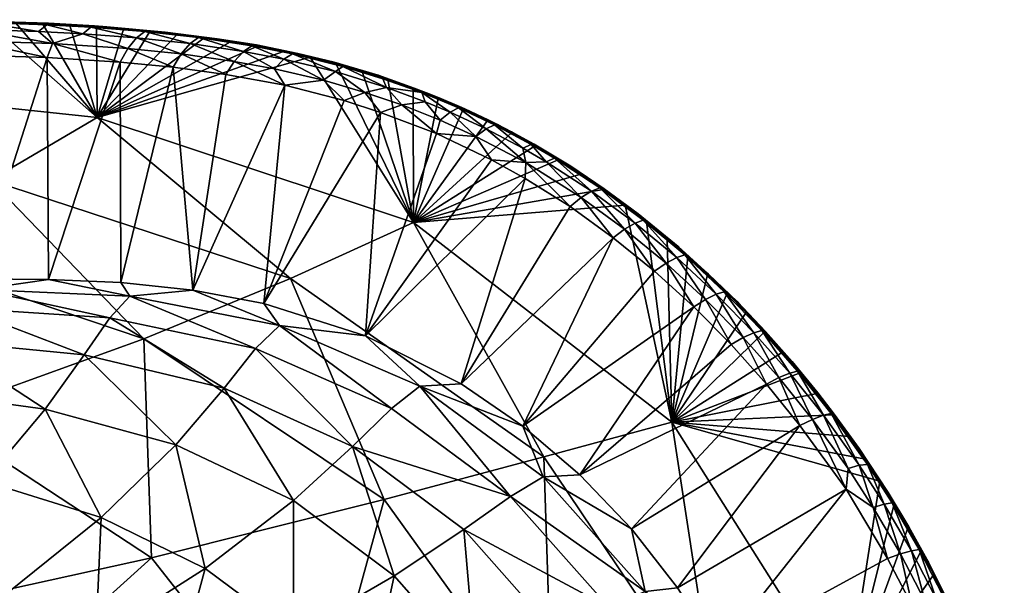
# Model space of a CAD drawing. Header units: inches. Extents: x 0 to 20, y -6.9 to 6.9.
# Tile 8 of 8: x 12.9 to 19.7, y 3 to 6.9. Entities that reach past the tile are written whole.
import ezdxf

# ---------------------------------------------------------------- set-up
doc = ezdxf.new("R2010")
doc.units = ezdxf.units.IN
doc.layers.get('0').update_dxf_attribs({"true_color": 0xc2ced6})

msp = doc.modelspace()

# ---------------------------------------------------------------- meshes
mesh = msp.add_polyface()
corners = [(11.2461, 6.4501, 7.1974), (13.4639, 6.2146, 7.194), (12.7232, 5.7814, 5.5118), (13.6456, 6.8262, 10.6694), (13.4596, 6.8401, 10.6693), (13.2734, 6.8515, 10.6694), (13.0877, 6.8608, 10.6696), (12.9007, 6.8681, 10.6693), (12.7143, 6.874, 10.67), (12.6221, 6.8235, 10.9554), (12.6752, 6.8714, 10.8739), (12.092, 6.8812, 10.8741), (12.5684, 6.7459, 11.0089), (12.0247, 6.8327, 10.9552), (13.0581, 6.8099, 10.9555), (13.1152, 6.8565, 10.874), (13.1535, 6.7277, 11.0089), (13.3644, 6.7938, 10.9554), (13.4199, 6.8395, 10.8737), (12.5051, 6.885, 10.7758), (12.2837, 6.8897, 10.8248), (12.8914, 6.8746, 10.7749), (13.1271, 6.8673, 10.821), (13.4448, 6.8483, 10.8243), (13.531, 6.8423, 10.7866), (13.1165, 6.6307, 11.0236), (11.9655, 6.7543, 11.0087), (12.5223, 6.6485, 11.0236), (13.6762, 6.6925, 11.0087), (13.6233, 6.5982, 11.0236), (13.1276, 5.0954, 11.0236), (12.6267, 5.0992, 11.0236), (12.4261, 6.8804, 10.6696), (11.991, 6.8916, 10.7772), (13.7354, 6.7663, 10.9551)]
mesh.append_faces([[corners[k] for k in face] for face in [(8, 6, 7)]], dxfattribs={"vtx0": -1})
mesh.append_faces([[corners[k] for k in face] for face in [(3, 1, 4), (4, 1, 5), (6, 1, 7), (7, 1, 8), (22, 6, 21), (19, 32, 33), (5, 24, 4)]], dxfattribs={"vtx0": -1, "vtx1": -1})
mesh.append_faces([[corners[k] for k in face] for face in [(0, 1, 2), (9, 10, 11), (12, 9, 13), (14, 15, 10), (16, 14, 9), (17, 18, 15), (16, 17, 14), (10, 19, 20), (15, 18, 22), (22, 10, 15), (10, 20, 11), (16, 12, 25), (12, 26, 27), (28, 16, 29), (14, 10, 9), (16, 9, 12), (17, 15, 14), (34, 18, 17), (28, 17, 16), (18, 23, 22), (6, 8, 21), (1, 0, 8)]], dxfattribs={"vtx0": -1, "vtx1": -1, "vtx2": -1})
mesh.append_faces([[corners[k] for k in face] for face in [(23, 24, 22), (5, 22, 24), (19, 8, 32), (12, 27, 25), (16, 25, 29), (20, 19, 33), (22, 5, 6)]], dxfattribs={"vtx0": -1, "vtx2": -1})
mesh.append_faces([[corners[k] for k in face] for face in [(6, 5, 1), (21, 19, 10), (22, 21, 10), (29, 25, 30), (25, 27, 31), (19, 21, 8)]], dxfattribs={"vtx1": -1, "vtx2": -1})
mesh = msp.add_polyface()
corners = [(13.8285, 6.8104, 10.6728), (13.4639, 6.2146, 7.194), (13.6456, 6.8262, 10.6694), (14.7535, 6.6718, 10.6694), (14.5716, 6.7077, 10.6703), (14.3866, 6.7391, 10.6694), (14.2044, 6.7668, 10.6737), (14.0169, 6.7897, 10.6694), (14.9375, 6.6315, 10.6741), (13.7354, 6.7663, 10.9551), (13.792, 6.8103, 10.8733), (13.4199, 6.8395, 10.8737), (13.6762, 6.6925, 11.0087), (13.3644, 6.7938, 10.9554), (14.1058, 6.7266, 10.9547), (14.1632, 6.7686, 10.8729), (14.0447, 6.655, 11.0085), (14.4747, 6.6718, 10.9542), (14.5326, 6.7115, 10.8725), (14.4117, 6.6029, 11.0081), (13.531, 6.8423, 10.7866), (13.4448, 6.8483, 10.8243), (13.9346, 6.8057, 10.7729), (14.2934, 6.7604, 10.7688), (14.5662, 6.7171, 10.8181), (14.3531, 6.5132, 11.0236), (14.6908, 6.5519, 11.0078), (14.7619, 6.4381, 11.0236), (13.9891, 6.5628, 11.0236), (14.1241, 5.0214, 11.0236), (13.6233, 6.5982, 11.0236), (13.6268, 5.0737, 11.0236), (14.7588, 6.6765, 10.7549), (14.7543, 6.6186, 10.9539), (13.4596, 6.8401, 10.6693)]
mesh.append_faces([[corners[k] for k in face] for face in [(0, 1, 2), (3, 1, 4), (6, 1, 7), (5, 1, 6), (24, 4, 23)]], dxfattribs={"vtx0": -1, "vtx1": -1})
mesh.append_faces([[corners[k] for k in face] for face in [(9, 10, 11), (12, 9, 13), (14, 15, 10), (16, 14, 9), (17, 18, 15), (19, 17, 14), (10, 20, 21), (21, 11, 10), (22, 10, 15), (18, 24, 15), (19, 16, 25), (26, 19, 27), (16, 12, 28), (0, 22, 6), (14, 10, 9), (16, 9, 12), (17, 15, 14), (19, 14, 16), (33, 18, 17), (26, 17, 19), (4, 6, 23)]], dxfattribs={"vtx0": -1, "vtx1": -1, "vtx2": -1})
mesh.append_faces([[corners[k] for k in face] for face in [(1, 5, 4), (1, 0, 7), (1, 3, 8), (29, 25, 28), (4, 24, 32), (16, 28, 25), (19, 25, 27), (12, 30, 28)]], dxfattribs={"vtx0": -1, "vtx2": -1})
mesh.append_faces([[corners[k] for k in face] for face in [(5, 6, 4)]], dxfattribs={"vtx1": -1})
mesh.append_faces([[corners[k] for k in face] for face in [(22, 20, 10), (23, 22, 15), (24, 23, 15), (28, 30, 31), (20, 22, 0), (22, 23, 6), (0, 2, 20), (2, 34, 20)]], dxfattribs={"vtx1": -1, "vtx2": -1})
mesh.append_faces([[corners[k] for k in face] for face in [(6, 7, 0)]], dxfattribs={"vtx2": -1})
mesh = msp.add_polyface()
corners = [(15.1164, 6.585, 10.6694), (15.6522, 5.4895, 7.1909), (14.9375, 6.6315, 10.6741), (15.6492, 6.4144, 10.6694), (15.4734, 6.4768, 10.6694), (14.7543, 6.6186, 10.9539), (14.8155, 6.6561, 10.8715), (14.5326, 6.7115, 10.8725), (14.6908, 6.5519, 11.0078), (14.4747, 6.6718, 10.9542), (15.1131, 6.5322, 10.9531), (15.1639, 6.5689, 10.8723), (15.0296, 6.4726, 11.0076), (15.4642, 6.4237, 10.9526), (15.4398, 6.4837, 10.8714), (15.3142, 6.3891, 11.0074), (15.7084, 6.3885, 10.8702), (15.5716, 6.3017, 11.0071), (15.7332, 6.3233, 10.9525), (14.8507, 6.6585, 10.8245), (15.1035, 6.5976, 10.8138), (14.7588, 6.6765, 10.7549), (15.7413, 6.3868, 10.8242), (15.4064, 6.5088, 10.8153), (14.5662, 6.7171, 10.8181), (14.7619, 6.4381, 11.0236), (15.4224, 6.2508, 11.0236), (15.1713, 6.3317, 11.0236), (14.7535, 6.6718, 10.6694), (14.5716, 6.7077, 10.6703), (15.656, 6.4185, 10.7559), (15.2957, 6.5337, 10.6694), (15.8111, 6.1036, 11.0236), (13.4639, 6.2146, 7.194)]
mesh.append_faces([[corners[k] for k in face] for face in [(0, 1, 2), (3, 1, 4), (24, 19, 21), (23, 22, 30), (30, 4, 23)]], dxfattribs={"vtx0": -1, "vtx1": -1})
mesh.append_faces([[corners[k] for k in face] for face in [(5, 6, 7), (8, 5, 9), (10, 11, 6), (12, 10, 5), (13, 14, 11), (15, 13, 10), (13, 16, 14), (17, 18, 13), (22, 23, 16), (20, 19, 11), (19, 24, 6), (12, 8, 25), (17, 15, 26), (15, 12, 27), (10, 6, 5), (12, 5, 8), (13, 11, 10), (15, 10, 12), (17, 13, 15), (23, 14, 16), (19, 6, 11), (24, 7, 6), (23, 11, 14), (1, 33, 2)]], dxfattribs={"vtx0": -1, "vtx1": -1, "vtx2": -1})
mesh.append_faces([[corners[k] for k in face] for face in [(19, 20, 21), (21, 28, 29), (30, 3, 4), (11, 23, 20), (12, 25, 27), (15, 27, 26), (17, 26, 32), (31, 20, 23)]], dxfattribs={"vtx0": -1, "vtx2": -1})
mesh.append_faces([[corners[k] for k in face] for face in [(21, 20, 2), (31, 0, 20), (4, 31, 23), (31, 4, 1), (0, 31, 1), (0, 2, 20), (2, 28, 21)]], dxfattribs={"vtx1": -1, "vtx2": -1})
mesh = msp.add_polyface()
corners = [(14.8016, 5.1017, 5.5118), (12.7232, 5.7814, 5.5118), (13.4639, 6.2146, 7.194), (15.6522, 5.4895, 7.1909), (13.7853, 4.685, 3.9512), (11.8496, 5.3358, 3.9562), (15.4479, 3.5718, 3.9473), (13.839, 3.1698, 2.1521), (12.3303, 4.1589, 2.1608), (12.1816, 5.0986, 11.0236), (12.6267, 5.0992, 11.0236), (12.5223, 6.6485, 11.0236), (13.9891, 6.5628, 11.0236), (13.6268, 5.0737, 11.0236), (14.1241, 5.0214, 11.0236), (13.1276, 5.0954, 11.0236), (13.6233, 6.5982, 11.0236), (13.1165, 6.6307, 11.0236), (14.6155, 4.9288, 11.0236), (14.7619, 6.4381, 11.0236), (14.3531, 6.5132, 11.0236), (15.4224, 6.2508, 11.0236), (15.1713, 6.3317, 11.0236), (15.3202, 4.7048, 11.0236), (12.5304, 4.8954, 9.3696), (12.6469, 5.0262, 10.3068), (11.6038, 5.0278, 10.3059), (13.5512, 4.8297, 9.3387), (13.6902, 4.9789, 10.2787), (13.3744, 4.5739, 8.2404), (12.3802, 4.6709, 8.2571), (13.1046, 4.1964, 7.1577), (12.1586, 4.3266, 7.1588), (12.6846, 3.6988, 6.243), (14.5589, 4.6167, 9.277), (14.7245, 4.7765, 10.2296), (14.3415, 4.3432, 8.1904), (14.0081, 3.9497, 7.1309), (15.4995, 4.2022, 9.1948), (15.2298, 3.9388, 8.1167), (14.8223, 3.5646, 7.0848), (15.6952, 4.3575, 10.1669)]
mesh.append_faces([[corners[k] for k in face] for face in [(0, 1, 2), (2, 3, 0), (4, 5, 1), (6, 4, 0), (7, 8, 4), (24, 25, 26), (27, 28, 25), (25, 24, 27), (29, 27, 24), (24, 30, 29), (31, 29, 30), (30, 32, 31), (33, 31, 32), (34, 35, 28), (28, 27, 34), (36, 34, 27), (27, 29, 36), (37, 36, 29), (29, 31, 37), (35, 34, 38), (39, 38, 34), (34, 36, 39), (36, 37, 40), (28, 15, 25), (35, 14, 28), (35, 41, 23), (4, 1, 0), (8, 5, 4)]], dxfattribs={"vtx0": -1, "vtx1": -1, "vtx2": -1})
mesh.append_faces([[corners[k] for k in face] for face in [(12, 13, 14), (21, 18, 23), (28, 13, 15), (25, 15, 10), (35, 23, 18), (35, 18, 14), (28, 14, 13), (25, 10, 9), (18, 22, 19)]], dxfattribs={"vtx0": -1, "vtx2": -1})
mesh.append_faces([[corners[k] for k in face] for face in [(9, 10, 11), (15, 13, 16), (10, 15, 17), (14, 18, 19), (19, 20, 14), (21, 22, 18)]], dxfattribs={"vtx1": -1, "vtx2": -1})
mesh = msp.add_polyface()
corners = [(15.9942, 6.2732, 10.6718), (15.6522, 5.4895, 7.1909), (15.8234, 6.3473, 10.674), (15.6492, 6.4144, 10.6694), (15.9058, 6.2515, 10.9522), (15.9637, 6.281, 10.8706), (15.7084, 6.3885, 10.8702), (15.8366, 6.1957, 11.0067), (15.7332, 6.3233, 10.9525), (16.1552, 6.1364, 10.9517), (16.2131, 6.1636, 10.8707), (16.0841, 6.0841, 11.0063), (16.4084, 6.0026, 10.951), (16.4654, 6.028, 10.8697), (16.4294, 5.903, 11.0058), (15.7413, 6.3868, 10.8242), (15.8289, 6.3515, 10.7726), (15.656, 6.4185, 10.7559), (15.9857, 6.2838, 10.8218), (16.0065, 6.274, 10.7558), (16.232, 6.167, 10.8236), (16.3298, 6.1155, 10.7605), (16.1719, 6.1958, 10.7471), (16.486, 6.0296, 10.8213), (16.4986, 6.0229, 10.7725), (15.5716, 6.3017, 11.0071), (15.8111, 6.1036, 11.0236), (16.6559, 5.9252, 10.721), (16.3307, 6.108, 10.6714), (16.4925, 6.0182, 10.6694), (16.163, 6.1932, 10.6694), (15.4642, 6.4237, 10.9526), (16.6268, 5.933, 10.8695), (16.1918, 5.9226, 11.0236)]
mesh.append_faces([[corners[k] for k in face] for face in [(0, 28, 30)]], dxfattribs={"vtx0": -1})
mesh.append_faces([[corners[k] for k in face] for face in [(0, 1, 2), (21, 28, 22), (19, 20, 22)]], dxfattribs={"vtx0": -1, "vtx1": -1})
mesh.append_faces([[corners[k] for k in face] for face in [(4, 5, 6), (7, 4, 8), (9, 10, 5), (11, 9, 4), (12, 13, 10), (14, 12, 9), (19, 18, 20), (20, 18, 10), (20, 23, 21), (15, 18, 16), (18, 15, 5), (23, 20, 13), (7, 25, 26), (19, 2, 17), (27, 29, 21), (0, 22, 28), (8, 6, 31), (4, 6, 8), (7, 8, 25), (9, 5, 4), (11, 4, 7), (12, 10, 9), (14, 9, 11), (18, 5, 10), (23, 13, 32), (15, 6, 5), (20, 10, 13), (26, 11, 7)]], dxfattribs={"vtx0": -1, "vtx1": -1, "vtx2": -1})
mesh.append_faces([[corners[k] for k in face] for face in [(1, 3, 2), (15, 16, 17), (18, 19, 16), (20, 21, 22), (23, 24, 21), (0, 19, 22), (11, 26, 33)]], dxfattribs={"vtx0": -1, "vtx2": -1})
mesh.append_faces([[corners[k] for k in face] for face in [(21, 24, 27), (0, 2, 19), (29, 28, 21), (2, 3, 17)]], dxfattribs={"vtx1": -1, "vtx2": -1})
mesh.append_faces([[corners[k] for k in face] for face in [(17, 16, 19)]], dxfattribs={"vtx2": -1})
mesh = msp.add_polyface()
corners = [(16.5527, 3.8668, 5.5118), (14.8016, 5.1017, 5.5118), (15.6522, 5.4895, 7.1909), (17.4397, 4.1084, 7.1884), (15.4479, 3.5718, 3.9473), (16.3307, 6.108, 10.6714), (16.163, 6.1932, 10.6694), (15.9942, 6.2732, 10.6718), (16.4925, 6.0182, 10.6694), (16.9643, 5.7176, 10.6694), (17.1153, 5.6081, 10.6694), (16.8101, 5.8226, 10.6694), (16.6528, 5.9229, 10.6694), (16.5702, 5.9088, 10.9507), (16.6268, 5.933, 10.8695), (16.4654, 6.028, 10.8697), (16.4294, 5.903, 11.0058), (16.4084, 6.0026, 10.951), (16.8841, 5.7059, 10.9504), (16.9402, 5.728, 10.8693), (16.8123, 5.6609, 11.0053), (16.7407, 5.8773, 10.7778), (16.6469, 5.9342, 10.8212), (16.4986, 6.0229, 10.7725), (16.486, 6.0296, 10.8213), (16.7347, 5.5983, 11.0236), (16.0841, 6.0841, 11.0063), (16.1918, 5.9226, 11.0236), (15.9809, 4.3728, 11.0236), (16.4082, 4.0801, 11.0236), (17.0329, 5.3836, 11.0236), (15.8111, 6.1036, 11.0236), (15.3202, 4.7048, 11.0236), (15.4224, 6.2508, 11.0236), (16.4237, 5.7939, 11.0236), (16.6559, 5.9252, 10.721), (16.9674, 5.7198, 10.7211), (15.4995, 4.2022, 9.1948), (15.6952, 4.3575, 10.1669), (14.7245, 4.7765, 10.2296), (16.3237, 3.5931, 9.1016), (16.5487, 3.7295, 10.0978)]
mesh.append_faces([[corners[k] for k in face] for face in [(5, 2, 6), (6, 2, 7), (11, 2, 12), (12, 35, 11), (8, 35, 12), (23, 22, 21)]], dxfattribs={"vtx0": -1, "vtx1": -1})
mesh.append_faces([[corners[k] for k in face] for face in [(0, 1, 2), (2, 3, 0), (1, 0, 4), (3, 2, 10), (13, 14, 15), (16, 13, 17), (18, 19, 14), (20, 18, 13), (19, 21, 22), (23, 24, 22), (22, 24, 14), (22, 14, 19), (20, 16, 25), (16, 26, 27), (35, 21, 36), (37, 38, 39), (38, 37, 40), (38, 41, 29), (13, 15, 17), (18, 14, 13), (20, 13, 16), (36, 11, 35)]], dxfattribs={"vtx0": -1, "vtx1": -1, "vtx2": -1})
mesh.append_faces([[corners[k] for k in face] for face in [(2, 9, 10), (32, 31, 33), (35, 23, 21), (38, 28, 32), (16, 27, 34), (16, 34, 25), (28, 25, 34)]], dxfattribs={"vtx0": -1, "vtx2": -1})
mesh.append_faces([[corners[k] for k in face] for face in [(5, 8, 2), (11, 9, 2), (8, 12, 2), (28, 29, 30), (30, 25, 28), (27, 31, 32), (34, 27, 32), (32, 28, 34), (29, 28, 38)]], dxfattribs={"vtx1": -1, "vtx2": -1})
mesh = msp.add_polyface()
corners = [(17.5489, 5.2544, 10.6694), (17.6868, 5.1288, 10.6694), (17.4397, 4.1084, 7.1884), (17.4077, 5.3763, 10.6694), (17.2631, 5.4942, 10.6694), (17.1153, 5.6081, 10.6694), (17.185, 5.4844, 10.9502), (17.2406, 5.5046, 10.8693), (16.9402, 5.728, 10.8693), (17.1124, 5.4424, 11.0052), (16.8841, 5.7059, 10.9504), (17.4725, 5.2463, 10.95), (17.5278, 5.2648, 10.8693), (17.3992, 5.2071, 11.005), (17.6728, 4.9567, 11.0049), (17.7466, 4.9931, 10.95), (17.2063, 5.5488, 10.7736), (16.9705, 5.7219, 10.7728), (17.4822, 5.3228, 10.7738), (17.6929, 5.1325, 10.7736), (16.7407, 5.8773, 10.7778), (17.318, 5.1519, 11.0236), (17.5901, 4.905, 11.0236), (16.8123, 5.6609, 11.0053), (17.0329, 5.3836, 11.0236), (16.4082, 4.0801, 11.0236), (17.849, 4.6443, 11.0236), (16.802, 3.7437, 11.0236), (17.552, 5.2563, 10.7214), (16.9674, 5.7198, 10.7211), (17.2662, 5.4962, 10.7212), (16.9643, 5.7176, 10.6694), (16.8101, 5.8226, 10.6694), (16.7347, 5.5983, 11.0236)]
mesh.append_faces([[corners[k] for k in face] for face in [(0, 2, 3), (3, 2, 4), (0, 28, 1), (4, 30, 3), (31, 29, 5)]], dxfattribs={"vtx0": -1, "vtx1": -1})
mesh.append_faces([[corners[k] for k in face] for face in [(6, 7, 8), (9, 6, 10), (11, 12, 7), (13, 11, 6), (14, 15, 11), (18, 7, 12), (7, 16, 8), (13, 9, 21), (14, 13, 22), (9, 23, 24), (5, 29, 30), (29, 16, 30), (28, 30, 18), (6, 8, 10), (9, 10, 23), (11, 7, 6), (13, 6, 9), (15, 12, 11), (14, 11, 13), (28, 3, 30)]], dxfattribs={"vtx0": -1, "vtx1": -1, "vtx2": -1})
mesh.append_faces([[corners[k] for k in face] for face in [(28, 18, 19), (29, 20, 17), (29, 17, 16), (30, 16, 18), (29, 31, 32), (28, 0, 3), (9, 24, 21), (13, 21, 22), (23, 33, 24), (25, 21, 24)]], dxfattribs={"vtx0": -1, "vtx2": -1})
mesh.append_faces([[corners[k] for k in face] for face in [(0, 1, 2), (5, 4, 2), (16, 17, 8), (18, 16, 7), (19, 18, 12), (17, 20, 8), (22, 21, 25), (26, 22, 27), (4, 5, 30)]], dxfattribs={"vtx1": -1, "vtx2": -1})
mesh = msp.add_polyface()
corners = [(17.4397, 4.1084, 7.1884), (17.8215, 4.9997, 10.6694), (17.9528, 4.8671, 10.6694), (18.0807, 4.7314, 10.6694), (18.2052, 4.5925, 10.6694), (17.6868, 5.1288, 10.6694), (18.3276, 4.4496, 10.6708), (17.7466, 4.9931, 10.95), (17.8015, 5.01, 10.8694), (17.5278, 5.2648, 10.8693), (18.0073, 4.7262, 10.9499), (18.0619, 4.7415, 10.8696), (17.933, 4.6925, 11.0048), (18.2542, 4.4467, 10.9499), (18.3085, 4.4605, 10.8698), (18.1794, 4.4156, 11.0047), (18.0866, 4.7346, 10.7743), (17.8923, 4.9393, 10.7735), (18.449, 4.3094, 10.7752), (18.2706, 4.5275, 10.7751), (17.6929, 5.1325, 10.7736), (18.541, 4.1677, 10.8701), (18.0943, 4.3707, 11.0236), (17.6728, 4.9567, 11.0049), (17.849, 4.6443, 11.0236), (18.0837, 4.733, 10.7218), (17.8245, 5.0014, 10.7216), (17.552, 5.2563, 10.7214), (18.4439, 4.3058, 10.6694), (18.487, 4.1553, 10.9501), (18.4118, 4.1267, 11.0047), (18.3255, 4.0852, 11.0236), (17.5901, 4.905, 11.0236)]
mesh.append_faces([[corners[k] for k in face] for face in [(3, 0, 2), (1, 0, 5), (2, 25, 3), (1, 26, 2), (4, 25, 6), (18, 6, 19)]], dxfattribs={"vtx0": -1, "vtx1": -1})
mesh.append_faces([[corners[k] for k in face] for face in [(7, 8, 9), (10, 11, 8), (12, 10, 7), (13, 14, 11), (15, 13, 10), (20, 9, 8), (19, 11, 14), (18, 14, 21), (11, 17, 8), (15, 12, 22), (12, 23, 24), (20, 26, 27), (2, 26, 25), (25, 19, 6), (26, 17, 25), (10, 8, 7), (12, 7, 23), (13, 11, 10), (15, 10, 12), (29, 14, 13), (30, 13, 15), (26, 5, 27)]], dxfattribs={"vtx0": -1, "vtx1": -1, "vtx2": -1})
mesh.append_faces([[corners[k] for k in face] for face in [(0, 1, 2), (0, 3, 4), (0, 4, 6), (8, 17, 20), (25, 17, 16), (26, 20, 17), (25, 16, 19), (18, 28, 6), (26, 1, 5), (12, 24, 22), (15, 22, 31), (23, 32, 24)]], dxfattribs={"vtx0": -1, "vtx2": -1})
mesh.append_faces([[corners[k] for k in face] for face in [(16, 17, 11), (18, 19, 14), (19, 16, 11), (4, 3, 25)]], dxfattribs={"vtx1": -1, "vtx2": -1})
mesh = msp.add_polyface()
corners = [(17.7475, 2.0915, 5.5118), (16.5527, 3.8668, 5.5118), (17.4397, 4.1084, 7.1884), (18.6416, 2.2007, 7.1867), (18.7777, 3.8525, 10.671), (18.6686, 4.0079, 10.6694), (18.5581, 4.1582, 10.6694), (18.4439, 4.3058, 10.6694), (18.3276, 4.4496, 10.6708), (18.8786, 3.6995, 10.6694), (18.487, 4.1553, 10.9501), (18.541, 4.1677, 10.8701), (18.3085, 4.4605, 10.8698), (18.4118, 4.1267, 11.0047), (18.2542, 4.4467, 10.9499), (18.7349, 3.8106, 10.9506), (18.7923, 3.8158, 10.8718), (18.6577, 3.7875, 11.0047), (18.9086, 3.5403, 10.9505), (18.7349, 3.9263, 10.782), (18.5614, 4.164, 10.7731), (18.449, 4.3094, 10.7752), (18.8017, 3.8245, 10.8266), (18.1794, 4.4156, 11.0047), (18.3255, 4.0852, 11.0236), (18.6439, 3.6443, 11.0236), (18.8325, 3.5165, 11.0048), (16.4082, 4.0801, 11.0236), (16.802, 3.7437, 11.0236), (17.5901, 4.905, 11.0236), (18.0943, 4.3707, 11.0236), (17.1596, 3.3692, 11.0236), (17.4792, 2.9617, 11.0236), (17.7586, 2.5261, 11.0236), (18.9308, 3.165, 11.0236), (17.849, 4.6443, 11.0236), (19.1009, 2.8394, 11.0236), (16.3237, 3.5931, 9.1016), (17.0036, 2.8289, 9.0071), (17.2535, 2.9372, 10.0292), (16.5487, 3.7295, 10.0978)]
mesh.append_faces([[corners[k] for k in face] for face in [(4, 2, 5), (6, 2, 7), (7, 2, 8), (5, 2, 6), (19, 4, 20), (31, 39, 32)]], dxfattribs={"vtx0": -1, "vtx1": -1})
mesh.append_faces([[corners[k] for k in face] for face in [(0, 1, 2), (2, 3, 0), (3, 2, 9), (10, 11, 12), (13, 10, 14), (15, 16, 11), (17, 15, 10), (16, 15, 18), (19, 11, 22), (13, 23, 24), (25, 26, 17), (16, 22, 11), (17, 13, 25), (37, 38, 39), (40, 39, 31), (15, 11, 10), (17, 10, 13), (26, 15, 17)]], dxfattribs={"vtx0": -1, "vtx1": -1, "vtx2": -1})
mesh.append_faces([[corners[k] for k in face] for face in [(2, 4, 9), (25, 32, 33), (33, 34, 25), (24, 31, 32), (32, 25, 24), (7, 21, 20), (20, 6, 7), (26, 25, 34), (13, 24, 25)]], dxfattribs={"vtx0": -1, "vtx2": -1})
mesh.append_faces([[corners[k] for k in face] for face in [(19, 20, 11), (20, 21, 11), (27, 28, 29), (24, 30, 31), (28, 31, 30), (30, 35, 28), (36, 34, 33), (5, 6, 20), (33, 32, 39), (4, 5, 20)]], dxfattribs={"vtx1": -1, "vtx2": -1})
mesh = msp.add_polyface()
corners = [(13.0172, 1.0378, 0.1485), (12.4934, -1.9545, 0.1485), (12.4934, 1.9545, 0.1485), (13.839, 3.1698, 2.1521), (11.7537, 2.7106, 0.1485), (12.3303, 4.1589, 2.1608), (14.951, 1.7543, 2.1463), (13.2108, 0, 0.1485), (14.3081, 0, 1.1245), (13.492, 3.4487, 6.2348), (14.0081, 3.9497, 7.1309), (13.1046, 4.1964, 7.1577), (12.6846, 3.6988, 6.243), (12.8416, 2.9258, 5.6304), (12.142, 2.4452, 5.2676), (12.1558, 3.1655, 5.6287), (14.2116, 3.0963, 6.2189), (14.8223, 3.5646, 7.0848), (13.4539, 2.614, 5.6337), (12.6392, 2.1732, 5.2787), (13.9755, 2.2285, 5.638), (14.8226, 2.6419, 6.1982), (13.0667, 1.8478, 5.2924), (12.1443, 1.4974, 5.0704), (12.4108, 1.1834, 5.0848), (14.3964, 1.7689, 5.6425), (13.4135, 1.4665, 5.3067), (12.6082, 0.8286, 5.0975), (13.6702, 1.0293, 5.3196), (14.7091, 1.2388, 5.6466), (13.8275, 0.5495, 5.3288), (12.7281, 0.4424, 5.1065), (14.0953, 0, 5.3839), (14.6369, 0, 5.5365), (12.5618, 0, 5.0751), (13.344, 0, 5.2156), (12.0231, 0, 4.9912), (13.7853, 4.685, 3.9512), (15.4479, 3.5718, 3.9473), (14.9032, 0.6583, 5.6496)]
mesh.append_faces([[corners[k] for k in face] for face in [(0, 1, 2), (2, 6, 0)]], dxfattribs={"vtx0": -1, "vtx1": -1})
mesh.append_faces([[corners[k] for k in face] for face in [(3, 4, 5), (6, 2, 3), (6, 8, 0), (9, 10, 11), (11, 12, 9), (13, 9, 12), (14, 13, 15), (16, 17, 10), (10, 9, 16), (18, 16, 9), (19, 18, 13), (20, 21, 16), (22, 20, 18), (22, 19, 23), (23, 24, 22), (21, 20, 25), (26, 25, 20), (26, 22, 24), (24, 27, 26), (28, 29, 25), (27, 28, 26), (29, 28, 30), (31, 30, 28), (28, 27, 31), (30, 32, 33), (31, 34, 35), (32, 30, 35), (31, 36, 34), (3, 37, 38), (13, 12, 15), (18, 9, 13), (19, 13, 14), (20, 16, 18), (22, 18, 19), (26, 20, 22), (28, 25, 26), (30, 33, 39), (31, 35, 30), (36, 31, 27)]], dxfattribs={"vtx0": -1, "vtx1": -1, "vtx2": -1})
mesh.append_faces([[corners[k] for k in face] for face in [(2, 4, 3), (7, 0, 8)]], dxfattribs={"vtx1": -1, "vtx2": -1})
mesh = msp.add_polyface()
corners = [(16.6161, 1.9525, 3.9446), (15.4479, 3.5718, 3.9473), (16.5527, 3.8668, 5.5118), (14.951, 1.7543, 2.1463), (13.839, 3.1698, 2.1521), (16.2512, 0, 3.0266), (17.056, 0, 3.9437), (15.3876, 0, 2.1441), (14.3081, 0, 1.1245), (14.8223, 3.5646, 7.0848), (15.2298, 3.9388, 8.1167), (14.3415, 4.3432, 8.1904), (16.3237, 3.5931, 9.1016), (16.5487, 3.7295, 10.0978), (15.6952, 4.3575, 10.1669), (15.9996, 3.3656, 8.0292), (15.4995, 4.2022, 9.1948), (15.5185, 3.0436, 7.0269), (14.8226, 2.6419, 6.1982), (14.2116, 3.0963, 6.2189), (17.2535, 2.9372, 10.0292), (16.6305, 2.6529, 7.9383), (17.0036, 2.8289, 9.0071), (16.0838, 2.4039, 6.9654), (15.3154, 2.0921, 6.176), (14.3964, 1.7689, 5.6425), (16.5105, 1.667, 6.9092), (17.1101, 1.8331, 7.8555), (15.684, 1.4579, 6.1558), (14.7091, 1.2388, 5.6466), (16.7816, 0.8733, 6.8687), (15.9161, 0.7691, 6.1414), (14.9032, 0.6583, 5.6496), (13.8275, 0.5495, 5.3288), (16.802, 3.7437, 11.0236), (16.4082, 4.0801, 11.0236), (17.1596, 3.3692, 11.0236), (15.9277, 0, 6.0899), (16.5122, 0, 6.4986), (15.2236, 0, 5.7461), (15.1375, 0, 5.7117), (14.6369, 0, 5.5365), (16.9901, 0, 6.9713)]
mesh.append_faces([[corners[k] for k in face] for face in [(0, 1, 2), (3, 4, 1), (1, 0, 3), (5, 0, 6), (7, 3, 5), (8, 3, 7), (0, 5, 3), (9, 10, 11), (12, 13, 14), (10, 15, 12), (12, 16, 10), (17, 15, 10), (10, 9, 17), (18, 17, 9), (9, 19, 18), (20, 13, 12), (15, 21, 22), (22, 12, 15), (23, 21, 15), (15, 17, 23), (24, 23, 17), (17, 18, 24), (25, 24, 18), (26, 27, 21), (21, 23, 26), (28, 26, 23), (23, 24, 28), (29, 28, 24), (24, 25, 29), (27, 26, 30), (31, 30, 26), (26, 28, 31), (32, 31, 28), (28, 29, 32), (33, 32, 29), (31, 37, 38), (32, 39, 31), (39, 32, 40), (40, 32, 41), (38, 42, 30), (31, 38, 30), (39, 37, 31)]], dxfattribs={"vtx0": -1, "vtx1": -1, "vtx2": -1})
mesh.append_faces([[corners[k] for k in face] for face in [(34, 35, 13), (36, 34, 13)]], dxfattribs={"vtx1": -1, "vtx2": -1})
mesh = msp.add_polyface()
corners = [(19.2518, 3.0537, 10.6693), (18.6416, 2.2007, 7.1867), (19.1646, 3.2187, 10.6694), (18.8786, 3.6995, 10.6694), (18.9779, 3.5416, 10.6694), (19.0733, 3.3813, 10.6694), (18.8325, 3.5165, 11.0048), (18.9086, 3.5403, 10.9505), (18.7349, 3.8106, 10.9506), (19.0961, 3.218, 10.9507), (19.1495, 3.2267, 10.8714), (18.9622, 3.5502, 10.871), (19.0199, 3.1966, 11.0049), (19.2671, 2.8865, 10.9508), (19.3202, 2.894, 10.8718), (19.1906, 2.8675, 11.0049), (18.9354, 3.6219, 10.7745), (18.8017, 3.8245, 10.8266), (18.9777, 3.5491, 10.824), (19.0786, 3.3832, 10.7771), (19.2146, 3.1381, 10.7775), (19.4618, 2.621, 10.7785), (19.3397, 2.8882, 10.7781), (18.9308, 3.165, 11.0236), (19.1009, 2.8394, 11.0236), (19.1673, 3.2196, 10.7234), (18.7777, 3.8525, 10.671), (18.7349, 3.9263, 10.782), (18.9806, 3.5427, 10.7231), (19.3373, 2.8874, 10.7237), (19.3348, 2.8866, 10.6693), (18.7923, 3.8158, 10.8718), (19.4132, 2.7174, 10.6693)]
mesh.append_faces([[corners[k] for k in face] for face in [(0, 1, 2), (5, 1, 4), (0, 29, 30), (5, 25, 2), (4, 28, 5)]], dxfattribs={"vtx0": -1, "vtx1": -1})
mesh.append_faces([[corners[k] for k in face] for face in [(6, 7, 8), (9, 10, 11), (12, 9, 7), (13, 14, 10), (15, 13, 9), (16, 17, 18), (10, 19, 18), (18, 17, 11), (18, 11, 10), (20, 10, 14), (12, 6, 23), (20, 29, 25), (0, 25, 29), (16, 28, 26), (28, 19, 25), (5, 28, 25), (9, 11, 7), (12, 7, 6), (13, 10, 9), (15, 9, 12), (17, 31, 11), (24, 15, 12), (31, 7, 11)]], dxfattribs={"vtx0": -1, "vtx1": -1, "vtx2": -1})
mesh.append_faces([[corners[k] for k in face] for face in [(1, 5, 2), (18, 19, 16), (25, 19, 20), (26, 27, 16), (28, 16, 19), (29, 20, 22), (17, 16, 27)]], dxfattribs={"vtx0": -1, "vtx2": -1})
mesh.append_faces([[corners[k] for k in face] for face in [(3, 4, 1), (20, 19, 10), (21, 22, 14), (22, 20, 14), (23, 24, 12), (3, 26, 28), (4, 3, 28), (0, 2, 25), (32, 30, 29)]], dxfattribs={"vtx1": -1, "vtx2": -1})
mesh = msp.add_polyface()
corners = [(16.5527, 3.8668, 5.5118), (17.7475, 2.0915, 5.5118), (16.6161, 1.9525, 3.9446), (19.2518, 3.0537, 10.6693), (19.3348, 2.8866, 10.6693), (18.6416, 2.2007, 7.1867), (19.4871, 2.5461, 10.6693), (19.4132, 2.7174, 10.6693), (19.0675, 0, 7.1861), (18.1826, 0, 5.5118), (17.056, 0, 3.9437), (19.6826, 0, 8.8809), (19.739, 0.4553, 11.0236), (18.4205, 0.5469, 11.0236), (18.451, 0, 11.0236), (18.3285, 1.087, 11.0236), (19.6878, 0.9729, 11.0236), (19.4473, 2.0012, 11.0236), (18.1868, 1.5849, 11.0236), (19.5943, 1.4582, 11.0236), (19.2536, 2.5052, 11.0236), (19.1009, 2.8394, 11.0236), (17.9956, 2.0659, 11.0236), (17.7586, 2.5261, 11.0236), (17.0036, 2.8289, 9.0071), (17.5216, 1.951, 8.9222), (17.7898, 2.0262, 9.9688), (17.2535, 2.9372, 10.0292), (16.6305, 2.6529, 7.9383), (17.1101, 1.8331, 7.8555), (17.8491, 1.015, 8.8606), (18.1269, 1.0549, 9.9257), (17.4148, 0.9557, 7.7952), (16.7816, 0.8733, 6.8687), (18.3541, 0, 10.445), (18.2434, 0, 9.881), (18.1161, 0, 9.3424), (17.7053, 0, 8.1339), (17.9693, 0, 8.8348), (17.3788, 0, 7.508), (16.9901, 0, 6.9713)]
mesh.append_faces([[corners[k] for k in face] for face in [(6, 5, 7)]], dxfattribs={"vtx0": -1, "vtx1": -1})
mesh.append_faces([[corners[k] for k in face] for face in [(0, 1, 2), (5, 8, 9), (9, 1, 5), (10, 2, 1), (1, 9, 10), (11, 8, 5), (24, 25, 26), (26, 27, 24), (28, 29, 25), (25, 24, 28), (25, 30, 31), (31, 26, 25), (29, 32, 30), (30, 25, 29), (33, 32, 29), (27, 26, 23), (18, 26, 31), (31, 35, 34), (36, 35, 31), (31, 30, 36), (30, 32, 37), (37, 38, 30), (36, 30, 38), (32, 39, 37), (33, 40, 39), (39, 32, 33), (15, 31, 34)]], dxfattribs={"vtx0": -1, "vtx1": -1, "vtx2": -1})
mesh.append_faces([[corners[k] for k in face] for face in [(5, 4, 7), (12, 13, 14), (17, 18, 15), (15, 19, 17), (26, 22, 23), (31, 15, 18)]], dxfattribs={"vtx0": -1, "vtx2": -1})
mesh.append_faces([[corners[k] for k in face] for face in [(3, 4, 5), (15, 13, 16), (20, 21, 22), (22, 18, 17), (17, 20, 22), (23, 22, 21), (18, 22, 26), (13, 15, 34), (14, 13, 34)]], dxfattribs={"vtx1": -1, "vtx2": -1})

doc.saveas('drawing.dxf')
